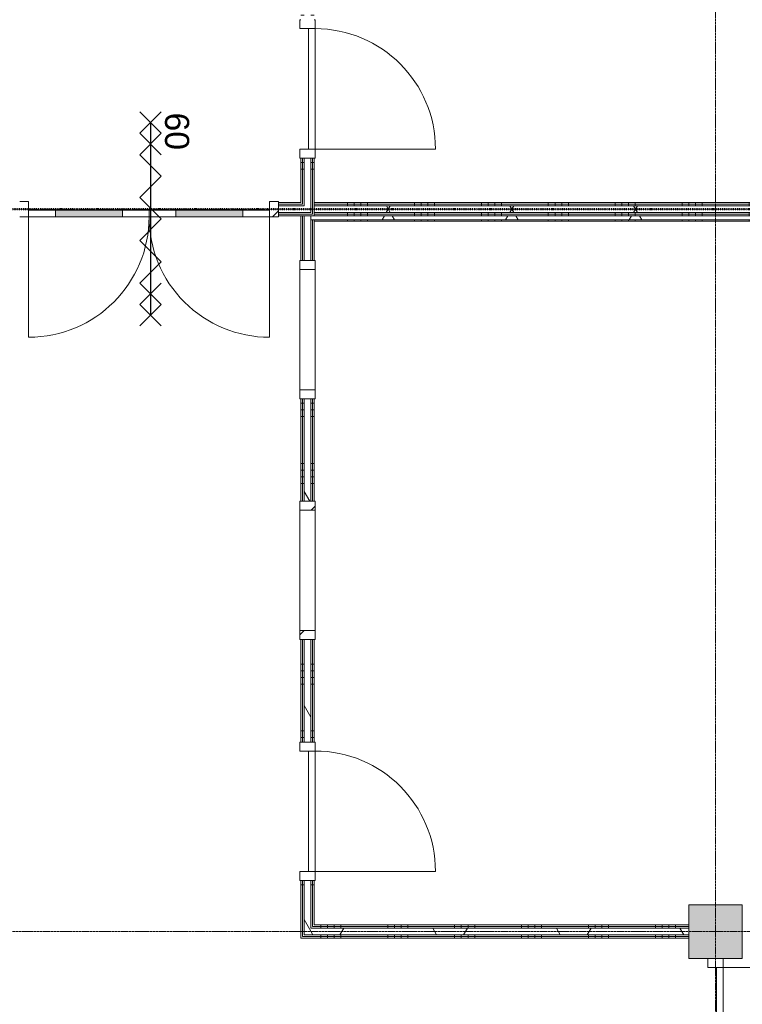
# Model space of a CAD drawing. Header units: millimetres. Extents: x -6115 to 78411, y -6358 to 59618.
# Tile 82 of 99: x 59600 to 65000, y 15657 to 23017. Entities that reach past the tile are written whole.
import ezdxf

# ---------------------------------------------------------------- set-up
doc = ezdxf.new("R2010")
doc.units = ezdxf.units.MM
doc.linetypes.add('Dash dot', pattern=[15.875, 6.35, -4.7625, 0, -4.7625])
doc.linetypes.add('stramien', pattern=[22.225, 12.7, -3.175, 3.175, -3.175])
for name, color, linetype, lineweight in [('00_Algemeen', 7, 'Continuous', 35), ('22_Metselwerk', 7, 'Continuous', 9), ('25_Metaalconstructiewerk', 7, 'Continuous', 9), ('30_Kozijnen-ramen-deuren', 7, 'Continuous', 9)]:
    doc.layers.add(name, color=color, linetype=linetype, lineweight=lineweight)
doc.styles.add('Arial_1', font='arial.ttf', dxfattribs={"height": 180})
pattern_1 = [(180, (61800, 29900), (7e-13, -500), []), (180, (61800, 29950), (7e-13, -500), []), (180, (61800, 30000), (7e-13, -500), []), (180, (61800, 30050), (7e-13, -500), [])]
pattern_2 = [(60, (0, 0), (-692.82, 400), []), (120, (0, 0), (-692.82, -400), [])]
pattern_3 = [(270, (63000, 16250), (500, 2e-12), []), (270, (62950, 16250), (500, 2e-12), []), (270, (62900, 16250), (500, 2e-12), []), (270, (62850, 16250), (500, 2e-12), [])]
pattern_4 = [(270, (65700, 21650), (500, 2e-12), []), (270, (65650, 21650), (500, 2e-12), []), (270, (65600, 21650), (500, 2e-12), []), (270, (65550, 21650), (500, 2e-12), [])]
pattern_5 = [(180, (61800, 19050), (7e-13, -500), []), (180, (61800, 19100), (7e-13, -500), []), (180, (61800, 19150), (7e-13, -500), []), (180, (61800, 19200), (7e-13, -500), [])]

# ---------------------------------------------------------------- blocks, each defined once
blk = doc.blocks.new('Direct Shape - 2410-10368 v1 - IFC-model constructie _zonder onderbouw_ _MM21228_-1202152-02 tweede verdieping overzicht')
at = {"layer": '25_Metaalconstructiewerk'}
blk.add_hatch(color=256, dxfattribs=at).paths.add_polyline_path([(-200, -200), (200, -200), (200, 200), (-200, 200)])
for p, q in [((200, 200), (-200, 200)), ((-200, 200), (-200, -200)), ((200, -200), (200, 200)), ((-200, -200), (200, -200))]:
    blk.add_line(p, q, dxfattribs=at)
blk = doc.blocks.new('Direct Shape - NLRS_28_SC_TLB_kolom vierkant prefab_gen_AT_kolom vierkant_gen_lxb 400x400_800426-1202332-02 tweede verdieping overzicht')
blk.add_blockref('Direct Shape - 2410-10368 v1 - IFC-model constructie _zonder onderbouw_ _MM21228_-1202152-02 tweede verdieping overzicht', (0, 0))
blk = doc.blocks.new('2410-10368 v1 - IFC-model constructie _zonder onderbouw_ _MM21228__ifc-1-02 tweede verdieping overzicht')
at = {"layer": '25_Metaalconstructiewerk', "lineweight": 9}
blk.add_blockref('Direct Shape - NLRS_28_SC_TLB_kolom vierkant prefab_gen_AT_kolom vierkant_gen_lxb 400x400_800426-1202332-02 tweede verdieping overzicht', (64800, 16200), dxfattribs=at)
blk = doc.blocks.new('32_AEE_VO_FIX_Binnendeuren - D_1800x2300_Deur_zijlicht rechts 900 lariks-8008738-02 tweede verdieping overzicht')
at = {"layer": '30_Kozijnen-ramen-deuren', "true_color": 0xc0c0c0}
h = blk.add_hatch(dxfattribs=at)
h.set_pattern_fill('FP_92', color=9, style=0, pattern_type=2)
h.set_pattern_definition([(135, (15483, -64800), (-212.132, -212.132), [])])
h.paths.add_polyline_path([(1484, 57), (1417, 57), (1417, -57), (1484, -57), (1484, 50)])
h.paths.add_polyline_path([(-450, 57), (-517, 57), (-517, -57), (-450, -57)])
at = {"layer": '30_Kozijnen-ramen-deuren'}
for p, q in [((-450, 57), (-517, 57)), ((450, 57), (-450, 57)), ((-450, 57), (-450, 7)), ((-450, -57), (-450, 57)), ((-450, 7), (450, 7)), ((450, 7), (450, 57)), ((517, 57), (450, 57)), ((450, 57), (450, -57)), ((1417, 57), (517, 57)), ((517, -57), (517, 57)), ((1417, 57), (1417, -57)), ((1484, 57), (1417, 57)), ((1484, 50), (1484, 57)), ((-517, -57), (-450, -57)), ((450, -57), (517, -57)), ((517, -57), (1417, -57)), ((1417, -57), (1484, -57)), ((1484, -57), (1484, -50))]:
    blk.add_line(p, q, dxfattribs=at)
blk = doc.blocks.new('32_AEE_VO_FIX_Binnendeuren - D_900x2300_Dicht Paneel lariks-V6-02 tweede verdieping overzicht')
at = {"layer": '30_Kozijnen-ramen-deuren', "true_color": 0xc0c0c0}
h = blk.add_hatch(dxfattribs=at)
h.set_pattern_fill('FP_93', color=9, style=0, pattern_type=2)
h.set_pattern_definition([(315, (-17100, 61750), (212.132, 212.132), [])])
h.paths.add_polyline_path([(-517, -25), (-517, -57), (-450, -57), (-450, 57), (-517, 57), (-517, 25)])
h.paths.add_polyline_path([(450, 57), (450, -57), (517, -57), (517, 57)])
at = {"layer": '30_Kozijnen-ramen-deuren'}
for p, q in [((-517, 57), (-450, 57)), ((-517, 50), (-517, 57)), ((-450, 57), (-450, -57)), ((450, 57), (517, 57)), ((450, -57), (450, 57)), ((517, 57), (517, 50)), ((-517, -57), (-517, -50)), ((-450, -57), (-517, -57)), ((-450, -7), (450, -7)), ((-450, -57), (-450, -7)), ((450, -57), (-450, -57)), ((450, -7), (450, -57)), ((517, -57), (450, -57)), ((517, -50), (517, -57))]:
    blk.add_line(p, q, dxfattribs=at)
blk = doc.blocks.new('32_AEE_VO_FIX_Binnendeuren - D_900x2300_Dicht Paneel lariks-V7-02 tweede verdieping overzicht')
at = {"layer": '30_Kozijnen-ramen-deuren'}
for p, q in [((-517, 57), (-450, 57)), ((-517, 50), (-517, 57)), ((-450, 57), (-450, -57)), ((450, 57), (517, 57)), ((450, -57), (450, 57)), ((517, 57), (517, 50)), ((-517, -57), (-517, -50)), ((-450, -57), (-517, -57)), ((-450, -7), (450, -7)), ((-450, -57), (-450, -7)), ((450, -57), (-450, -57)), ((450, -7), (450, -57)), ((517, -57), (450, -57)), ((517, -50), (517, -57))]:
    blk.add_line(p, q, dxfattribs=at)
blk = doc.blocks.new('32_AEE_VO_FIX_Binnenramen - R_b1034xh2367_Vast lariks dicht-V26-02 tweede verdieping overzicht')
at = {"layer": '30_Kozijnen-ramen-deuren', "true_color": 0xc0c0c0}
h = blk.add_hatch(dxfattribs=at)
h.set_pattern_fill('FP_118', color=9, style=0, pattern_type=2)
h.set_pattern_definition([(135, (18900, -61750), (-212.132, -212.132), [])])
h.paths.add_polyline_path([(517, -57), (517, 57), (450, 57), (450, -57)])
h.paths.add_polyline_path([(-450, 50), (-450, 57), (-517, 57), (-517, -57), (-450, -57), (-450, 37.5)])
at = {"layer": '30_Kozijnen-ramen-deuren'}
for p, q in [((-450, 57), (-517, 57)), ((-517, 57), (-517, 50)), ((-450, -57), (-450, 57)), ((-450, 57), (450, 57)), ((517, 57), (450, 57)), ((450, 57), (450, -57)), ((517, 50), (517, 57)), ((-517, -50), (-517, -57)), ((-517, -57), (-450, -57)), ((-450, -57), (450, -57)), ((450, -57), (517, -57)), ((517, -57), (517, -50))]:
    blk.add_line(p, q, dxfattribs=at)
blk = doc.blocks.new('32_AEE_VO_FIX_Binnenramen - R_b1034xh2367_Vast lariks-V27-02 tweede verdieping overzicht')
at = {"layer": '30_Kozijnen-ramen-deuren', "true_color": 0xc0c0c0}
h = blk.add_hatch(dxfattribs=at)
h.set_pattern_fill('FP_119', color=9, style=0, pattern_type=2)
h.set_pattern_definition([(135, (20700, -61750), (-212.132, -212.132), [])])
h.paths.add_polyline_path([(517, -57), (517, 57), (450, 57), (450, -57)])
h.paths.add_polyline_path([(-450, 50), (-450, 57), (-517, 57), (-517, -57), (-450, -57), (-450, 37.5)])
at = {"layer": '30_Kozijnen-ramen-deuren'}
for p, q in [((-450, 57), (-517, 57)), ((-517, 57), (-517, 50)), ((-450, -57), (-450, 57)), ((-450, 57), (450, 57)), ((517, 57), (450, 57)), ((450, 57), (450, -57)), ((517, 50), (517, 57)), ((-517, -50), (-517, -57)), ((-517, -57), (-450, -57)), ((-450, -57), (450, -57)), ((450, -57), (517, -57)), ((517, -57), (517, -50))]:
    blk.add_line(p, q, dxfattribs=at)
blk = doc.blocks.new('32_AEE_VO_FIX_Binnendeuren - DD_1800x2300_glasdeuren meranti bw-8439971-02 tweede verdieping overzicht')
at = {"layer": '30_Kozijnen-ramen-deuren', "true_color": 0xc0c0c0}
h = blk.add_hatch(dxfattribs=at)
h.set_pattern_fill('FP_230', color=9, style=0, pattern_type=2)
h.set_pattern_definition([(45, (-60567, -21600), (-212.132, 212.132), [])])
h.paths.add_polyline_path([(967, -57), (967, 57), (900, 57), (900, -57)])
h.paths.add_polyline_path([(-967, -57), (-900, -57), (-900, 57), (-967, 57)])
at = {"layer": '30_Kozijnen-ramen-deuren', "true_color": 0xbfbfbf}
for points in [[(-200, -57), (-200, -7), (-700, -7), (-700, -57)], [(700, -57), (700, -7), (200, -7), (200, -57)]]:
    blk.add_hatch(color=9, dxfattribs=at).paths.add_polyline_path(points)
at = {"layer": '30_Kozijnen-ramen-deuren'}
for p, q in [((-967, 57), (-900, 57)), ((-900, 57), (-900, -57)), ((900, 57), (967, 57)), ((900, -57), (900, 57)), ((967, 57), (967, 50)), ((-900, -57), (-967, -57)), ((-900, -57), (-900, -7)), ((-900, -7), (-700, -7)), ((-700, -57), (-900, -57)), ((-700, -7), (-200, -7)), ((-700, -7), (-700, -57)), ((-200, -57), (-700, -57)), ((-200, -7), (0, -7)), ((-200, -57), (-200, -7)), ((0, -57), (-200, -57)), ((0, -7), (0, -57)), ((200, -7), (0, -7)), ((0, -7), (0, -57)), ((0, -57), (200, -57)), ((700, -7), (200, -7)), ((200, -57), (200, -7)), ((200, -57), (700, -57)), ((900, -7), (700, -7)), ((700, -7), (700, -57)), ((700, -57), (900, -57)), ((900, -57), (900, -7)), ((967, -57), (900, -57)), ((967, -50), (967, -57))]:
    blk.add_line(p, q, dxfattribs=at)
blk = doc.blocks.new('30_AEE_VO_draairichting - 30_AEE_VO_draairichting-8193168-02 tweede verdieping overzicht')
at = {"layer": '30_Kozijnen-ramen-deuren'}
blk.add_line((-450, -900), (-450, 0), dxfattribs=at)
blk.add_arc((-450, 0), 900, 270, 0, dxfattribs=at)
blk = doc.blocks.new('30_AEE_VO_draairichting - 30_AEE_VO_draairichting-8193140-02 tweede verdieping overzicht')
at = {"layer": '30_Kozijnen-ramen-deuren'}
blk.add_line((-450, 900), (-450, 0), dxfattribs=at)
blk.add_arc((-450, 0), 900, 360, 90, dxfattribs=at)

msp = doc.modelspace()

# ---------------------------------------------------------------- hatches: boundary and pattern name
at = {"layer": '22_Metselwerk'}
h = msp.add_hatch(dxfattribs=at)
h.set_pattern_fill('FP_5', color=256, angle=90, style=0, pattern_type=2)
h.set_pattern_definition(pattern_1)
h.paths.add_polyline_path([(61700, 21650), (61712.5, 21650), (61712.5, 21983), (61700, 21983)])
h.paths.add_polyline_path([(61712.5, 23017), (61712.5, 23783), (61700, 23783), (61700, 23017)])
h.paths.add_polyline_path([(61700, 24817), (61712.5, 24817), (61712.5, 25583), (61700, 25583), (61700, 24904.6)])
h.paths.add_polyline_path([(61712.5, 26617), (61712.5, 27383), (61700, 27383), (61700, 26617)])
h.paths.add_polyline_path([(61712.5, 28417), (61712.5, 29183), (61700, 29183), (61700, 28417)])
h.paths.add_polyline_path([(61700, 30217), (61712.5, 30217), (61712.5, 30983), (61700, 30983)])
h.paths.add_polyline_path([(61700, 32017), (61712.5, 32017), (61712.5, 32783), (61700, 32783), (61700, 32114.2)])
h.paths.add_polyline_path([(61700, 33817), (61712.5, 33817), (61712.5, 34583), (61700, 34583)])
h.paths.add_polyline_path([(61712.5, 35617), (61712.5, 36383), (61700, 36383), (61700, 35617)])
h.paths.add_polyline_path([(61700, 37417), (61712.5, 37417), (61712.5, 37837.5), (61700, 37837.5), (61700, 37660.1)])
h = msp.add_hatch(dxfattribs=at)
h.set_pattern_fill('FP_5', color=256, angle=90, style=0, pattern_type=2)
h.set_pattern_definition(pattern_1)
h.paths.add_polyline_path([(61712.5, 21637.5), (61725, 21637.5), (61725, 21983), (61712.5, 21983), (61712.5, 21650)])
h.paths.add_polyline_path([(61725, 23017), (61725, 23783), (61712.5, 23783), (61712.5, 23017)])
h.paths.add_polyline_path([(61712.5, 24817), (61725, 24817), (61725, 25583), (61712.5, 25583), (61712.5, 24904.6)])
h.paths.add_polyline_path([(61712.5, 26617), (61725, 26617), (61725, 27383), (61712.5, 27383), (61712.5, 26845.7)])
h.paths.add_polyline_path([(61725, 28417), (61725, 29183), (61712.5, 29183), (61712.5, 28417)])
h.paths.add_polyline_path([(61725, 30217), (61725, 30983), (61712.5, 30983), (61712.5, 30217)])
h.paths.add_polyline_path([(61725, 32017), (61725, 32783), (61712.5, 32783), (61712.5, 32017)])
h.paths.add_polyline_path([(61725, 33817), (61725, 34583), (61712.5, 34583), (61712.5, 33817)])
h.paths.add_polyline_path([(61712.5, 35617), (61725, 35617), (61725, 36383), (61712.5, 36383), (61712.5, 35996.3)])
h.paths.add_polyline_path([(61712.5, 37417), (61725, 37417), (61725, 37825), (61712.5, 37825), (61712.5, 37660.1)])
h = msp.add_hatch(dxfattribs=at)
h.set_pattern_fill('FP_2', color=256, angle=60, style=0, pattern_type=2)
h.set_pattern_definition(pattern_2)
h.paths.add_polyline_path([(61725, 21625), (61775, 21625), (61775, 21983), (61725, 21983), (61725, 21637.5)])
h.paths.add_polyline_path([(61725, 23017), (61775, 23017), (61775, 23783), (61725, 23783)])
h.paths.add_polyline_path([(61725, 24817), (61775, 24817), (61775, 25583), (61725, 25583), (61725, 24904.6)])
h.paths.add_polyline_path([(61725, 26617), (61775, 26617), (61775, 27383), (61725, 27383), (61725, 26845.7)])
h.paths.add_polyline_path([(61725, 28417), (61775, 28417), (61775, 29183), (61725, 29183)])
h.paths.add_polyline_path([(61725, 30217), (61775, 30217), (61775, 30983), (61725, 30983)])
h.paths.add_polyline_path([(61775, 32017), (61775, 32783), (61725, 32783), (61725, 32017)])
h.paths.add_polyline_path([(61775, 33817), (61775, 34583), (61725, 34583), (61725, 33817)])
h.paths.add_polyline_path([(61775, 35617), (61775, 36383), (61725, 36383), (61725, 35617)])
h.paths.add_polyline_path([(61725, 37417), (61775, 37417), (61775, 37775), (61725, 37775), (61725, 37660.1)])
h = msp.add_hatch(dxfattribs=at)
h.set_pattern_fill('FP_5', color=256, angle=90, style=0, pattern_type=2)
h.set_pattern_definition(pattern_1)
h.paths.add_polyline_path([(61787.5, 21575), (61787.5, 21983), (61775, 21983), (61775, 21575)])
h.paths.add_polyline_path([(61787.5, 23017), (61787.5, 23783), (61775, 23783), (61775, 23017)])
h.paths.add_polyline_path([(61787.5, 24817), (61787.5, 25583), (61775, 25583), (61775, 24817)])
h.paths.add_polyline_path([(61787.5, 26617), (61787.5, 26920), (61775, 26920), (61775, 26617)])
h.paths.add_polyline_path([(61787.5, 26950), (61787.5, 26975), (61775, 26975), (61775, 26950)])
h.paths.add_polyline_path([(61787.5, 27025), (61787.5, 27383), (61775, 27383), (61775, 27025)])
h.paths.add_polyline_path([(61787.5, 28417), (61787.5, 29183), (61775, 29183), (61775, 28417)])
h.paths.add_polyline_path([(61787.5, 30217), (61787.5, 30983), (61775, 30983), (61775, 30217)])
h.paths.add_polyline_path([(61775, 32017), (61787.5, 32017), (61787.5, 32320), (61775, 32320), (61775, 32114.2)])
h.paths.add_polyline_path([(61787.5, 32350), (61787.5, 32375), (61775, 32375), (61775, 32350)])
h.paths.add_polyline_path([(61787.5, 32425), (61787.5, 32783), (61775, 32783), (61775, 32425)])
h.paths.add_polyline_path([(61787.5, 33817), (61787.5, 34583), (61775, 34583), (61775, 33817)])
h.paths.add_polyline_path([(61787.5, 35617), (61787.5, 36383), (61775, 36383), (61775, 35617)])
h.paths.add_polyline_path([(61787.5, 37417), (61787.5, 37720), (61775, 37720), (61775, 37417)])
h.paths.add_polyline_path([(61787.5, 37750), (61787.5, 37762.5), (61775, 37762.5), (61775, 37750)])
h = msp.add_hatch(dxfattribs=at)
h.set_pattern_fill('FP_5', color=256, angle=90, style=0, pattern_type=2)
h.set_pattern_definition(pattern_1)
h.paths.add_polyline_path([(61787.5, 21562.5), (61800, 21562.5), (61800, 21983), (61787.5, 21983), (61787.5, 21575)])
h.paths.add_polyline_path([(61800, 23017), (61800, 23783), (61787.5, 23783), (61787.5, 23017)])
h.paths.add_polyline_path([(61787.5, 24817), (61800, 24817), (61800, 25583), (61787.5, 25583), (61787.5, 24904.6)])
h.paths.add_polyline_path([(61800, 26617), (61800, 26920), (61787.5, 26920), (61787.5, 26617)])
h.paths.add_polyline_path([(61787.5, 26950), (61800, 26950), (61800, 26962.5), (61787.5, 26962.5)])
h.paths.add_polyline_path([(61800, 27025), (61800, 27383), (61787.5, 27383), (61787.5, 27025)])
h.paths.add_polyline_path([(61787.5, 28417), (61800, 28417), (61800, 29183), (61787.5, 29183)])
h.paths.add_polyline_path([(61787.5, 30217), (61800, 30217), (61800, 30983), (61787.5, 30983)])
h.paths.add_polyline_path([(61787.5, 32017), (61800, 32017), (61800, 32320), (61787.5, 32320), (61787.5, 32114.2)])
h.paths.add_polyline_path([(61787.5, 32350), (61800, 32350), (61800, 32362.5), (61787.5, 32362.5)])
h.paths.add_polyline_path([(61800, 32425), (61800, 32783), (61787.5, 32783), (61787.5, 32425)])
h.paths.add_polyline_path([(61800, 33817), (61800, 34583), (61787.5, 34583), (61787.5, 33817)])
h.paths.add_polyline_path([(61787.5, 35617), (61800, 35617), (61800, 36383), (61787.5, 36383), (61787.5, 35996.3)])
h.paths.add_polyline_path([(61800, 37417), (61800, 37720), (61787.5, 37720), (61787.5, 37417)])
h = msp.add_hatch(dxfattribs=at)
h.set_pattern_fill('FP_14', color=256, angle=-270, style=0, pattern_type=2)
h.set_pattern_definition(pattern_4)
h.paths.add_polyline_path([(70000, 21637.5), (70000, 21650), (61800, 21650), (61800, 21637.5), (68927.3, 21637.5)])
h = msp.add_hatch(dxfattribs=at)
h.set_pattern_fill('FP_14', color=256, angle=-270, style=0, pattern_type=2)
h.set_pattern_definition(pattern_4)
h.paths.add_polyline_path([(70000, 21625), (70000, 21637.5), (61800, 21637.5), (61800, 21625), (68927.3, 21625)])
h = msp.add_hatch(dxfattribs=at)
h.set_pattern_fill('FP_2', color=256, angle=60, style=0, pattern_type=2)
h.set_pattern_definition(pattern_2)
h.paths.add_polyline_path([(70000, 21575), (70000, 21625), (61800, 21625), (61800, 21575), (68927.3, 21575)])
h = msp.add_hatch(dxfattribs=at)
h.set_pattern_fill('FP_14', color=256, angle=-270, style=0, pattern_type=2)
h.set_pattern_definition(pattern_4)
h.paths.add_polyline_path([(70000, 21562.5), (70000, 21575), (61800, 21575), (61800, 21562.5), (68927.3, 21562.5)])
h = msp.add_hatch(dxfattribs=at)
h.set_pattern_fill('FP_239', color=256, angle=90, style=0, pattern_type=2)
h.set_pattern_definition(pattern_5)
h.paths.add_polyline_path([(61712.5, 16150), (61712.5, 16583), (61700, 16583), (61700, 16150)])
h.paths.add_polyline_path([(61712.5, 17617), (61712.5, 18383), (61700, 18383), (61700, 17617)])
h.paths.add_polyline_path([(61712.5, 19417), (61712.5, 20183), (61700, 20183), (61700, 19417)])
h.paths.add_polyline_path([(61700, 21217), (61712.5, 21217), (61712.5, 21550), (61700, 21550)])
h = msp.add_hatch(dxfattribs=at)
h.set_pattern_fill('FP_239', color=256, angle=90, style=0, pattern_type=2)
h.set_pattern_definition(pattern_5)
h.paths.add_polyline_path([(61725, 16162.5), (61725, 16583), (61712.5, 16583), (61712.5, 16162.5)])
h.paths.add_polyline_path([(61712.5, 17617), (61725, 17617), (61725, 18383), (61712.5, 18383), (61712.5, 18249.6)])
h.paths.add_polyline_path([(61725, 19417), (61725, 20183), (61712.5, 20183), (61712.5, 19417)])
h.paths.add_polyline_path([(61725, 21217), (61725, 21550), (61712.5, 21550), (61712.5, 21217)])
h = msp.add_hatch(dxfattribs=at)
h.set_pattern_fill('FP_2', color=256, angle=60, style=0, pattern_type=2)
h.set_pattern_definition(pattern_2)
h.paths.add_polyline_path([(61775, 16175), (61775, 16583), (61725, 16583), (61725, 16175)])
h.paths.add_polyline_path([(61775, 17617), (61775, 18383), (61725, 18383), (61725, 17617)])
h.paths.add_polyline_path([(61725, 19417), (61775, 19417), (61775, 20183), (61725, 20183)])
h.paths.add_polyline_path([(61725, 21217), (61775, 21217), (61775, 21550), (61725, 21550)])
h = msp.add_hatch(dxfattribs=at)
h.set_pattern_fill('FP_2', color=256, angle=60, style=0, pattern_type=2)
h.set_pattern_definition(pattern_2)
h.paths.add_polyline_path([(70000, 21520), (70000, 21550), (61775, 21550), (61775, 21520), (68927.3, 21520)])
h = msp.add_hatch(dxfattribs=at)
h.set_pattern_fill('FP_239', color=256, angle=90, style=0, pattern_type=2)
h.set_pattern_definition(pattern_5)
h.paths.add_polyline_path([(61787.5, 16225), (61787.5, 16583), (61775, 16583), (61775, 16225)])
h.paths.add_polyline_path([(61787.5, 17617), (61787.5, 18383), (61775, 18383), (61775, 17617)])
h.paths.add_polyline_path([(61775, 19417), (61787.5, 19417), (61787.5, 20183), (61775, 20183)])
h.paths.add_polyline_path([(61787.5, 21217), (61787.5, 21520), (61775, 21520), (61775, 21217)])
h = msp.add_hatch(dxfattribs=at)
h.set_pattern_fill('FP_239', color=256, angle=90, style=0, pattern_type=2)
h.set_pattern_definition(pattern_5)
h.paths.add_polyline_path([(61787.5, 16237.5), (61800, 16237.5), (61800, 16583), (61787.5, 16583)])
h.paths.add_polyline_path([(61787.5, 17617), (61800, 17617), (61800, 18383), (61787.5, 18383), (61787.5, 18249.6)])
h.paths.add_polyline_path([(61800, 19417), (61800, 20183), (61787.5, 20183), (61787.5, 19417)])
h.paths.add_polyline_path([(61787.5, 21217), (61800, 21217), (61800, 21520), (61787.5, 21520)])
h = msp.add_hatch(dxfattribs=at)
h.set_pattern_fill('FP_14', color=256, angle=-270, style=0, pattern_type=2)
h.set_pattern_definition(pattern_4)
h.paths.add_polyline_path([(70000, 21550), (70000, 21562.5), (61800, 21562.5), (61800, 21550), (68927.3, 21550)])
h = msp.add_hatch(dxfattribs=at)
h.set_pattern_fill('FP_305', color=256, angle=-270, style=0, pattern_type=2)
h.set_pattern_definition([(270, (65700, 21550), (500, 2e-12), []), (270, (65650, 21550), (500, 2e-12), []), (270, (65600, 21550), (500, 2e-12), []), (270, (65550, 21550), (500, 2e-12), [])])
h.paths.add_polyline_path([(70000, 21510), (70000, 21520), (61800, 21520), (61800, 21510), (68927.3, 21510)])
h = msp.add_hatch(dxfattribs=at)
h.set_pattern_fill('FP_7', color=256, angle=60, style=0, pattern_type=2)
h.set_pattern_definition(pattern_2)
h.paths.add_polyline_path([(64600, 16175), (64600, 16225), (61775, 16225), (61775, 16175), (64093.1, 16175)])
h = msp.add_hatch(dxfattribs=at)
h.set_pattern_fill('FP_6', color=256, angle=-270, style=0, pattern_type=2)
h.set_pattern_definition(pattern_3)
h.paths.add_polyline_path([(64600, 16225), (64600, 16237.5), (61787.5, 16237.5), (61787.5, 16225), (64093.1, 16225)])
h = msp.add_hatch(dxfattribs=at)
h.set_pattern_fill('FP_6', color=256, angle=-270, style=0, pattern_type=2)
h.set_pattern_definition(pattern_3)
h.paths.add_polyline_path([(64600, 16237.5), (64600, 16250), (61800, 16250), (61800, 16237.5), (64093.1, 16237.5)])
h = msp.add_hatch(dxfattribs=at)
h.set_pattern_fill('FP_6', color=256, angle=-270, style=0, pattern_type=2)
h.set_pattern_definition(pattern_3)
h.paths.add_polyline_path([(64093.1, 16150), (64600, 16150), (64600, 16162.5), (61712.5, 16162.5), (61712.5, 16150), (62884.5, 16150)])
h = msp.add_hatch(dxfattribs=at)
h.set_pattern_fill('FP_6', color=256, angle=-270, style=0, pattern_type=2)
h.set_pattern_definition(pattern_3)
h.paths.add_polyline_path([(64093.1, 16162.5), (64600, 16162.5), (64600, 16175), (61725, 16175), (61725, 16162.5), (62884.5, 16162.5)])

# ---------------------------------------------------------------- linework, layer by layer
at = {"layer": '00_Algemeen', "color": 150, "linetype": 'stramien', "lineweight": 9, "true_color": 0x0080ff}
for p, q in [((64800, -4950.1), (64800, 59018.3)), ((77811.4, 21600), (-5515.3, 21600)), ((77811.4, 16200), (-5515.3, 16200))]:
    msp.add_line(p, q, dxfattribs=at)
at = {"layer": '00_Algemeen', "color": 96, "lineweight": 25, "true_color": 0x008000}
for p, q in [((60497.5, 22167.5), (60657.5, 22327.5)), ((60497.5, 22327.5), (60657.5, 22167.5)), ((60577.5, 22247.5), (60577.5, 20807.5)), ((60497.5, 22007.5), (60657.5, 22167.5)), ((60497.5, 22167.5), (60657.5, 22007.5)), ((60657.5, 21847.5), (60497.5, 22007.5)), ((60497.5, 21687.5), (60657.5, 21847.5)), ((60657.5, 21527.5), (60497.5, 21687.5)), ((60497.5, 21367.5), (60657.5, 21527.5)), ((60657.5, 21207.5), (60497.5, 21367.5)), ((60497.5, 21047.5), (60657.5, 21207.5)), ((60657.5, 20887.5), (60497.5, 21047.5)), ((60497.5, 20887.5), (60657.5, 21047.5)), ((60497.5, 20727.5), (60657.5, 20887.5)), ((60497.5, 20887.5), (60657.5, 20727.5))]:
    msp.add_line(p, q, dxfattribs=at)
at = {"layer": '00_Algemeen', "color": 96, "linetype": 'Dash dot', "lineweight": 50, "true_color": 0x008000}
msp.add_line((70000, 21600), (54150, 21600), dxfattribs=at)
at = {"layer": '22_Metselwerk'}
for p, q in [((61700, 21983), (61700, 21650)), ((61725, 21983), (61700, 21983)), ((61712.5, 21637.5), (61712.5, 21983)), ((61800, 21983), (61775, 21983)), ((61787.5, 21562.5), (61787.5, 21983)), ((61800, 21550), (61800, 21983)), ((61700, 21650), (61534, 21650)), ((61534, 21650), (61534, 21625)), ((70000, 21650), (61800, 21650)), ((61712.5, 21637.5), (61534, 21637.5)), ((61534, 21575), (61534, 21550)), ((70000, 21637.5), (61800, 21637.5)), ((61800, 21575), (61800, 21550)), ((61787.5, 21562.5), (61534, 21562.5)), ((61534, 21550), (61800, 21550)), ((61700, 21550), (61700, 21217)), ((61725, 21550), (61700, 21550)), ((61712.5, 21217), (61712.5, 21550)), ((70000, 21550), (61775, 21550)), ((70000, 21520), (61775, 21520)), ((61787.5, 21217), (61787.5, 21520)), ((70000, 21562.5), (61800, 21562.5)), ((61800, 21217), (61800, 21520)), ((61800, 21510), (70000, 21510)), ((61700, 21217), (61725, 21217)), ((61775, 21217), (61800, 21217)), ((61700, 20183), (61700, 19417)), ((61725, 20183), (61700, 20183)), ((61712.5, 19417), (61712.5, 20183)), ((61800, 20183), (61775, 20183)), ((61787.5, 19417), (61787.5, 20183)), ((61800, 19417), (61800, 20183)), ((61700, 19417), (61725, 19417)), ((61775, 19417), (61800, 19417)), ((61700, 18383), (61700, 17617)), ((61725, 18383), (61700, 18383)), ((61712.5, 17617), (61712.5, 18383)), ((61800, 18383), (61775, 18383)), ((61787.5, 17617), (61787.5, 18383)), ((61800, 17617), (61800, 18383)), ((61700, 17617), (61725, 17617)), ((61775, 17617), (61800, 17617)), ((61700, 16583), (61700, 16150)), ((61725, 16583), (61700, 16583)), ((61712.5, 16162.5), (61712.5, 16583)), ((61800, 16583), (61775, 16583)), ((61787.5, 16237.5), (61787.5, 16583)), ((61800, 16250), (61800, 16583)), ((64600, 16237.5), (61787.5, 16237.5)), ((64600, 16250), (61800, 16250)), ((64600, 16225), (64600, 16250)), ((61700, 16150), (64600, 16150)), ((64600, 16162.5), (61712.5, 16162.5)), ((64600, 16150), (64600, 16175))]:
    msp.add_line(p, q, dxfattribs=at)
at = {"layer": '22_Metselwerk', "lineweight": 18}
for p, q in [((61775, 21983), (61725, 21983)), ((61725, 21625), (61725, 21983)), ((61775, 21575), (61775, 21983)), ((61534, 21625), (61534, 21575)), ((61725, 21625), (61534, 21625)), ((61775, 21575), (61534, 21575)), ((61800, 21625), (61800, 21575)), ((70000, 21625), (61800, 21625)), ((70000, 21575), (61800, 21575)), ((61775, 21550), (61725, 21550)), ((61725, 21217), (61725, 21550)), ((61775, 21217), (61775, 21550)), ((61725, 21217), (61775, 21217)), ((61775, 20183), (61725, 20183)), ((61725, 19417), (61725, 20183)), ((61775, 19417), (61775, 20183)), ((61725, 19417), (61775, 19417)), ((61775, 18383), (61725, 18383)), ((61725, 17617), (61725, 18383)), ((61775, 17617), (61775, 18383)), ((61725, 17617), (61775, 17617)), ((61775, 16583), (61725, 16583)), ((61725, 16175), (61725, 16583)), ((61775, 16225), (61775, 16583)), ((64600, 16225), (61775, 16225)), ((64600, 16175), (64600, 16225)), ((64600, 16175), (61725, 16175))]:
    msp.add_line(p, q, dxfattribs=at)

# ---------------------------------------------------------------- block references
at = {"lineweight": 5}
msp.add_blockref('2410-10368 v1 - IFC-model constructie _zonder onderbouw_ _MM21228__ifc-1-02 tweede verdieping overzicht', (0, 0), dxfattribs=at)
at = {"layer": '30_Kozijnen-ramen-deuren'}
for name, p, rotation in [('32_AEE_VO_FIX_Binnendeuren - D_900x2300_Dicht Paneel lariks-V7-02 tweede verdieping overzicht', (61750, 22500), 89.99999999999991), ('30_AEE_VO_draairichting - 30_AEE_VO_draairichting-8193168-02 tweede verdieping overzicht', (61807, 22500), 89.99999999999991), ('30_AEE_VO_draairichting - 30_AEE_VO_draairichting-8193140-02 tweede verdieping overzicht', (61017, 21543), 180), ('32_AEE_VO_FIX_Binnenramen - R_b1034xh2367_Vast lariks-V27-02 tweede verdieping overzicht', (61750, 20700), 269.9999999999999), ('32_AEE_VO_FIX_Binnenramen - R_b1034xh2367_Vast lariks dicht-V26-02 tweede verdieping overzicht', (61750, 18900), 269.9999999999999), ('32_AEE_VO_FIX_Binnendeuren - D_900x2300_Dicht Paneel lariks-V6-02 tweede verdieping overzicht', (61750, 17100), 89.99999999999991), ('30_AEE_VO_draairichting - 30_AEE_VO_draairichting-8193168-02 tweede verdieping overzicht', (61807, 17100), 89.99999999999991), ('32_AEE_VO_FIX_Binnendeuren - D_1800x2300_Deur_zijlicht rechts 900 lariks-8008738-02 tweede verdieping overzicht', (64800, 15483), 270), ('30_AEE_VO_draairichting - 30_AEE_VO_draairichting-8193140-02 tweede verdieping overzicht', (64857, 15483), 270)]:
    msp.add_blockref(name, p, dxfattribs=dict(at, rotation=rotation))
for name, p in [('32_AEE_VO_FIX_Binnendeuren - DD_1800x2300_glasdeuren meranti bw-8439971-02 tweede verdieping overzicht', (60567, 21600)), ('30_AEE_VO_draairichting - 30_AEE_VO_draairichting-8193168-02 tweede verdieping overzicht', (60117, 21543))]:
    msp.add_blockref(name, p, dxfattribs=at)

# ---------------------------------------------------------------- texts
at = {"layer": '00_Algemeen', "lineweight": 18, "insert": (60866, 22322.7), "char_height": 180, "width": 336.709, "attachment_point": 1, "rotation": 270, "style": 'Arial_1'}
msp.add_mtext('60', dxfattribs=at)

doc.saveas('drawing.dxf')
